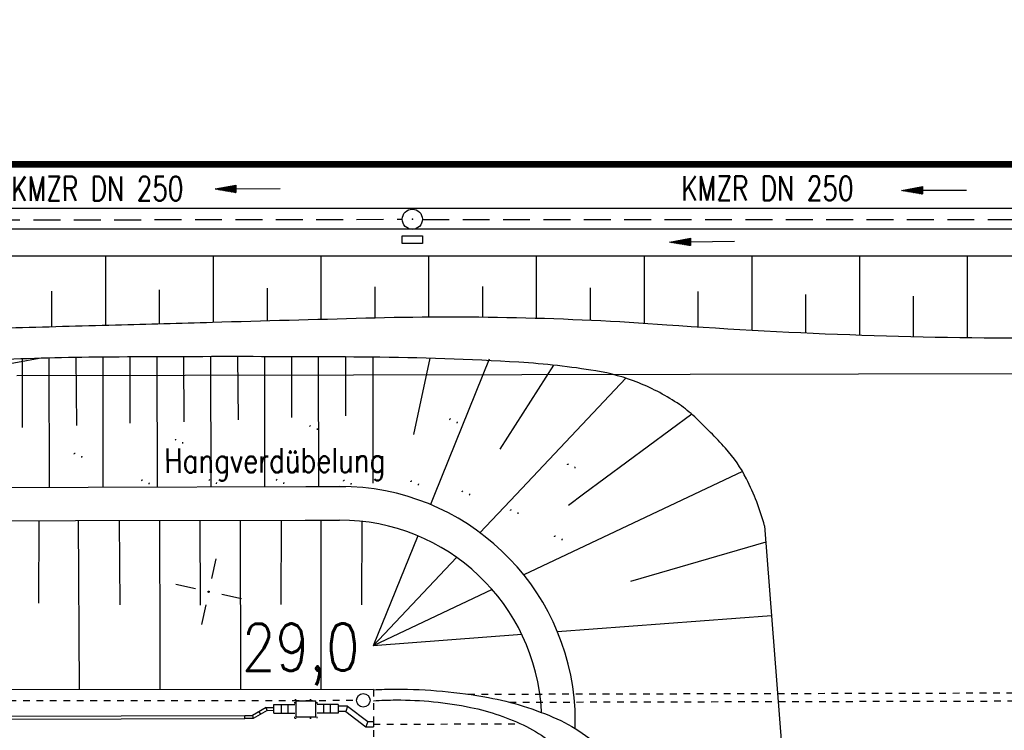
# Model space of a CAD drawing. Extents: x 0 to 1135, y 0 to 420.
# Tile 5 of 61: x 95 to 168, y 158 to 211. Entities that reach past the tile are written whole.
import ezdxf
from ezdxf.enums import TextEntityAlignment as Align

# ---------------------------------------------------------------- set-up
doc = ezdxf.new("R2010")
doc.units = 0
doc.header["$LTSCALE"] = 2
doc.header["$MEASUREMENT"] = 0
for name, pattern in [('ACAD_ISO03W100', [0.5, 0.25, -0.25]), ('AUSGEZOGEN', [0]), ('GESTRICH-X2', [1.5, 1, -0.5]), ('PUNKTX2', [0.5, 0, -0.5]), ('STRICHLINIEX2', [0.5, 0.25, -0.25])]:
    doc.linetypes.add(name, pattern=pattern)
doc.layers.get('0').update_dxf_attribs({"color": 8, "linetype": 'AUSGEZOGEN'})
for name, color, linetype in [('Bahnachse', 7, 'CONTINUOUS'), ('BOESCHG', 8, 'AUSGEZOGEN'), ('Boeschungen', 15, 'CONTINUOUS'), ('Böschungen', 15, 'CONTINUOUS'), ('FBRTOP', 8, 'AUSGEZOGEN'), ('GRENZL-BAB', 7, 'AUSGEZOGEN'), ('HANGVERDÜBELUNG', 15, 'CONTINUOUS'), ('Kabelanlagen', 15, 'CONTINUOUS'), ('KANAL', 200, 'GESTRICH-X2'), ('MULDE', 8, 'AUSGEZOGEN'), ('NETZ', 250, 'AUSGEZOGEN'), ('PFEIL', 200, 'CONTINUOUS'), ('PFEILTOP', 8, 'AUSGEZOGEN'), ('SCHSYMBOL', 200, 'AUSGEZOGEN'), ('TEXTO', 200, 'CONTINUOUS'), ('Tiefenentwaesserung', 15, 'CONTINUOUS'), ('TUNNEL', 15, 'CONTINUOUS')]:
    doc.layers.add(name, color=color, linetype=linetype)
doc.styles.add('ROMANS', font='romans.shx', dxfattribs={"width": 0.8})

# ---------------------------------------------------------------- blocks, each defined once
blk = doc.blocks.new('IKR')
at = {"color": 0}
for p, q in [((0, 1), (0, 2.5)), ((-2.5, 0), (-1, 0)), ((1, 0), (2.5, 0)), ((0, -2.5), (0, -1))]:
    blk.add_line(p, q, dxfattribs=at)
blk.add_circle((0, 0), 0.05, dxfattribs=at)
blk.add_point((0, 0), dxfattribs=at)
blk = doc.blocks.new('GST')
at = {"color": 0}
blk.add_circle((0, 0), 0.75, dxfattribs=at)
blk.add_point((0, 0), dxfattribs=at)
blk = doc.blocks.new('17')
blk.add_lwpolyline([(-0.755, -1.218), (0.748, -1.218), (0.748, -1.801), (-0.755, -1.801)], close=True)
blk.add_blockref('GST', (0, 0))
blk = doc.blocks.new('PFEIL2')
at = {"color": 0}
for p, q in [((0.88, 0.002), (-2.401, -0.012)), ((0.881, -0.271), (0.879, 0.276)), ((0.879, 0.276), (2.429, 0.009)), ((0.911, 0.27), (0.879, 0.265)), ((0.965, 0.261), (0.879, 0.246)), ((1.019, 0.252), (0.879, 0.228)), ((1.073, 0.242), (0.879, 0.209)), ((1.127, 0.233), (0.879, 0.191)), ((1.181, 0.224), (0.879, 0.172)), ((1.235, 0.214), (0.879, 0.154)), ((1.289, 0.205), (0.879, 0.135)), ((1.343, 0.196), (0.879, 0.117)), ((1.397, 0.187), (0.879, 0.098)), ((1.451, 0.177), (0.879, 0.08)), ((1.505, 0.168), (0.879, 0.061)), ((1.559, 0.159), (0.88, 0.043)), ((1.613, 0.149), (0.88, 0.024)), ((1.668, 0.14), (0.88, 0.006)), ((1.722, 0.131), (0.88, -0.013)), ((1.776, 0.121), (0.88, -0.031)), ((1.83, 0.112), (0.88, -0.05)), ((1.884, 0.103), (0.88, -0.068)), ((1.938, 0.094), (0.88, -0.087)), ((1.992, 0.084), (0.88, -0.105)), ((2.046, 0.075), (0.88, -0.124)), ((2.1, 0.066), (0.88, -0.142)), ((2.154, 0.056), (0.88, -0.161)), ((2.208, 0.047), (0.88, -0.179)), ((2.262, 0.038), (0.881, -0.198)), ((2.316, 0.029), (0.881, -0.216)), ((2.37, 0.019), (0.881, -0.235)), ((2.424, 0.01), (0.881, -0.253)), ((2.429, 0.009), (0.881, -0.271))]:
    blk.add_line(p, q, dxfattribs=at)

msp = doc.modelspace()

# ---------------------------------------------------------------- linework, layer by layer
at = {"layer": 'BOESCHG'}
for p, q in [((101.45, 188.192), (101.45, 193.337)), ((109.45, 188.412), (109.45, 193.337)), ((117.45, 188.634), (117.45, 193.337)), ((125.45, 188.805), (125.45, 193.337)), ((133.45, 188.716), (133.45, 193.337)), ((141.45, 188.34), (141.45, 193.337)), ((149.45, 187.82), (149.45, 193.337)), ((157.45, 187.461), (157.45, 193.337)), ((165.45, 187.271), (165.45, 193.337)), ((113.45, 188.523), (113.45, 190.93)), ((121.45, 188.743), (121.45, 191.04)), ((129.45, 188.796), (129.45, 191.067)), ((137.45, 188.563), (137.45, 190.95)), ((97.45, 188.082), (97.45, 190.71)), ((105.45, 188.302), (105.45, 190.819)), ((145.45, 188.063), (145.45, 190.7)), ((153.45, 187.619), (153.45, 190.478)), ((161.45, 187.345), (161.45, 190.341))]:
    msp.add_line(p, q, dxfattribs=at)
for points in [[(77.836, 187.531, -0.001412), (78.977, 187.584, -0.003834), (79.398, 187.599, -0.000011), (82.003, 187.672, -0.00032), (82.092, 187.674, -0.000187), (88.099, 187.833, 0.000449), (94.107, 187.991, 0.000027), (94.274, 187.996, 0.000001), (102.177, 188.212, 0.000121), (109.368, 188.41, -0.000076), (120.763, 188.726, -0.024953), (143.113, 188.225, 0.01921), (172.128, 187.243, 0.011672), (187.002, 187.658, -0.018262), (196.514, 187.798, -0.010757), (206.169, 187.38, 0.012049), (214.79, 187.028, 0.001472), (222.97, 186.916, 0.003103), (226.851, 186.899, 0.004886), (237.847, 187.025, -0.004363), (250.159, 187.178, -0.002612), (270.408, 187.149, 0.002576), (290.937, 187.118, 0.00157)], [(150.379, 173.281, 0.049941), (149.035, 176.781, 0.068294), (147.477, 179.044, 0.018114), (145.193, 181.373, 0.040338), (144.052, 182.293, 0.05374), (141.042, 183.9, 0.055171), (137.841, 184.795, 0.025452), (132.134, 185.435, 0.013254), (121.117, 185.813, 0.003805), (101.201, 185.815, 0.009367), (93.112, 185.603, 0.004247), (71.742, 184.46, 0.003972), (48.915, 182.863, 0.001684), (38.358, 182.004, -0.003131)]]:
    msp.add_lwpolyline(points, format="xyb", dxfattribs=at)
at = {"layer": 'Boeschungen', "linetype": 'Continuous'}
for p, q in [((119.273, 181.467), (119.275, 185.826)), ((78.731, 182.508), (96.51, 185.729)), ((125.518, 185.732), (124.304, 180.07)), ((129.926, 185.674), (125.854, 175.603)), ((134.705, 185.22), (130.709, 178.985)), ((140.067, 184.254), (131.917, 175.617)), ((144.967, 181.581), (136.933, 175.63)), ((148.747, 177.312), (132.492, 169.652)), ((125.854, 175.603), (125.557, 174.869)), ((131.917, 175.617), (129.24, 172.781)), ((136.933, 175.63), (135.813, 174.8)), ((124.618, 172.547), (121.319, 164.388)), ((150.473, 172.064), (140.414, 169.161)), ((127.507, 170.945), (121.319, 164.388)), ((130.152, 168.55), (121.319, 164.388)), ((150.893, 166.615), (134.997, 165.418)), ((132.346, 165.218), (121.319, 164.388)), ((133.811, 159.429), (133.811, 159.522)), ((136.311, 158.24), (136.308, 159.645))]:
    msp.add_line(p, q, dxfattribs=at)
for points in [[(97.26, 176.143), (97.256, 185.75)], [(99.225, 185.792), (99.27, 180.742)], [(101.252, 176.172), (101.262, 185.816)], [(103.235, 185.829), (103.244, 180.909)], [(105.292, 176.171), (105.257, 185.839)], [(107.231, 185.847), (107.257, 181.016)], [(109.283, 176.181), (109.253, 185.851)], [(111.239, 185.852), (111.28, 181.172)], [(113.275, 176.19), (113.259, 185.85)], [(115.234, 185.845), (115.254, 181.339)], [(117.267, 176.2), (117.255, 185.837)], [(121.31, 176.468), (121.299, 185.811)], [(95.232, 185.688), (95.247, 180.586)], [(80.634, 176.111), (91.267, 176.124), (100.135, 176.152)], [(100.135, 176.152), (116.296, 176.204), (119.271, 176.207)], [(80.64, 173.628), (91.3, 173.662), (99.207, 173.675)], [(96.468, 173.674), (96.444, 167.546)], [(96.468, 173.674), (96.468, 173.671)], [(99.207, 173.675), (116.268, 173.704), (118.819, 173.701)], [(99.499, 161.135), (99.429, 173.649)], [(102.45, 173.664), (102.485, 167.416)], [(105.478, 164.273), (105.471, 173.678)], [(108.443, 173.702), (108.467, 167.406)], [(111.474, 161.154), (111.463, 173.716)], [(114.474, 173.681), (114.459, 167.444)], [(117.456, 161.161), (117.445, 173.706)], [(120.456, 173.671), (120.442, 167.434)], [(105.481, 161.144), (105.478, 164.273)], [(25, 160.955), (41.313, 161.007), (51.286, 161.006), (66.282, 161.049), (91.31, 161.129), (121.323, 161.166)]]:
    msp.add_lwpolyline(points, dxfattribs=at)
for centre, radius, start in [((118.833, 158.713), 17.5, 3.05468), ((118.833, 158.708), 15, 3.10889)]:
    msp.add_arc(centre, radius, start, 90.05205, dxfattribs=at)
at = {"layer": 'Böschungen'}
msp.add_line((150.379, 173.281), (151.655, 156.74), dxfattribs=at)
at = {"layer": 'FBRTOP', "const_width": 0.5}
msp.add_lwpolyline([(47.231, 200.13), (122.231, 200.13), (322.231, 200.13), (472.231, 200.131), (647.231, 200.13), (679.175, 200.13)], dxfattribs=at)
at = {"layer": 'FBRTOP'}
msp.add_lwpolyline([(47.231, 196.88), (122.231, 196.88), (322.231, 196.88), (413.451, 196.88)], dxfattribs=at)
at = {"layer": 'GRENZL-BAB'}
msp.add_line((198.551, 184.64), (94.836, 184.429), dxfattribs=at)
at = {"layer": 'HANGVERDÜBELUNG', "linetype": 'PUNKTX2'}
for centre in [(116.856, 180.524), (127.245, 181.021), (106.859, 179.494), (99.361, 178.469), (136, 177.666), (104.366, 176.485), (109.366, 176.501), (114.366, 176.516), (119.366, 176.462), (124.366, 176.408), (128.157, 175.661), (131.764, 174.275), (135.035, 172.327)]:
    msp.add_circle(centre, 0.3, dxfattribs=at)
at = {"layer": 'Kabelanlagen', "linetype": 'PUNKTX2'}
for p, q in [((115.499, 160.396), (117.148, 160.401)), ((115.502, 158.996), (115.499, 160.396)), ((117.152, 159.001), (117.149, 160.401)), ((115.502, 158.996), (117.152, 159.001))]:
    msp.add_line(p, q, dxfattribs=at)
at = {"layer": 'Kabelanlagen', "linetype": 'Continuous'}
for p, q in [((115.599, 160.296), (117.049, 160.3)), ((115.602, 159.096), (115.599, 160.296)), ((117.052, 159.1), (117.049, 160.3)), ((113.367, 159.796), (112.338, 159.199)), ((113.424, 159.586), (112.395, 158.989)), ((112.828, 159.483), (112.934, 159.302)), ((113.367, 159.796), (113.94, 159.798)), ((113.424, 159.586), (113.367, 159.796)), ((113.424, 159.586), (113.941, 159.588)), ((113.94, 160.017), (115.5, 160.021)), ((113.941, 159.367), (113.94, 160.017)), ((114.501, 159.368), (114.5, 160.018)), ((115.001, 159.37), (115, 160.02)), ((118.71, 160.029), (117.15, 160.025)), ((117.652, 159.376), (117.65, 160.026)), ((118.152, 159.377), (118.15, 160.027)), ((118.71, 160.029), (118.711, 159.379)), ((119.403, 159.905), (118.71, 159.903)), ((119.269, 159.505), (118.711, 159.503)), ((119.403, 159.905), (119.269, 159.505)), ((119.269, 159.505), (120.772, 158.36)), ((119.403, 159.905), (120.907, 158.76)), ((25, 158.99), (111.784, 159.198)), ((25, 158.78), (111.784, 158.988)), ((111.784, 159.197), (112.338, 159.199)), ((111.784, 158.987), (111.784, 159.197)), ((112.395, 158.989), (111.784, 158.987)), ((112.338, 159.199), (112.395, 158.989)), ((113.941, 159.367), (115.501, 159.371)), ((115.602, 159.096), (117.052, 159.1)), ((118.711, 159.379), (117.151, 159.375)), ((120.907, 158.76), (120.772, 158.36)), ((120.907, 158.76), (121.328, 158.761)), ((121.328, 158.761), (121.329, 158.361)), ((120.772, 158.36), (121.329, 158.361))]:
    msp.add_line(p, q, dxfattribs=at)
at = {"layer": 'Kabelanlagen', "linetype": 'STRICHLINIEX2'}
msp.add_line((121.328, 158.561), (132.263, 158.587), dxfattribs=at)
at = {"layer": 'KANAL'}
for p, q in [((78.079, 195.983), (123.456, 196.052)), ((124.956, 196.048), (176.038, 196.039))]:
    msp.add_line(p, q, dxfattribs=at)
at = {"layer": 'MULDE'}
for points in [[(43.096, 195.348, -0.00253), (43.543, 195.351, -0.000382), (57.515, 195.347, 0.000267), (77.45, 195.336), (122.231, 195.336), (322.231, 195.336, 0.000002), (347.993, 195.336), (424.255, 195.336)], [(77.45, 193.336), (122.231, 193.336), (322.231, 193.336, 0.000002), (347.993, 193.336), (414.177, 193.336)]]:
    msp.add_lwpolyline(points, format="xyb", dxfattribs=at)
at = {"layer": 'Tiefenentwaesserung', "linetype": 'ACAD_ISO03W100'}
msp.add_lwpolyline([(51.631, 160.194), (66.31, 160.237), (91.302, 160.31), (120.074, 160.332)], dxfattribs=at)
at = {"layer": 'Tiefenentwaesserung', "linetype": 'Continuous'}
msp.add_circle((120.574, 160.333), 0.5, dxfattribs=at)
at = {"layer": 'TUNNEL', "linetype": 'ACAD_ISO03W100'}
for p, q in [((121.322, 161.118), (121.359, 145.936)), ((128.351, 160.787), (331.321, 161.28)), ((131.422, 160.194), (331.322, 160.68))]:
    msp.add_line(p, q, dxfattribs=at)
at = {"layer": 'TUNNEL', "linetype": 'Continuous'}
for points in [[(121.322, 161.118, -0.011256), (123.003, 161.159, -0.046246), (129.867, 160.539, -0.059868), (134.957, 158.953, -0.101426), (138.93, 156.093, -0.18777), (139.919, 153.57, -0.18777), (138.942, 151.043, -0.101426), (134.982, 148.165, -0.059868), (129.899, 146.555, -0.046246), (123.038, 145.903, -0.011246), (121.359, 145.936)], [(121.324, 160.304, -0.015358), (123.005, 160.359, -0.050998), (128.547, 159.806, -0.064845), (132.697, 158.38, -0.104156), (135.88, 155.868, -0.174963), (136.721, 153.555, -0.174963), (135.891, 151.239, -0.104156), (132.719, 148.712, -0.064845), (128.577, 147.267, -0.050998), (123.037, 146.687, -0.015347), (121.357, 146.735)]]:
    msp.add_lwpolyline(points, format="xyb", dxfattribs=at)

# ---------------------------------------------------------------- block references
at = {"layer": 'NETZ', "rotation": 167.8412}
msp.add_blockref('IKR', (109.089, 168.395), dxfattribs=at)
at = {"layer": 'PFEIL'}
for p, rotation in [((111.996, 198.319), 180.0838655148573), ((162.977, 198.209), 179.9720655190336)]:
    msp.add_blockref('PFEIL2', p, dxfattribs=dict(at, rotation=rotation))
at = {"layer": 'PFEILTOP', "rotation": 180.414688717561}
msp.add_blockref('PFEIL2', (145.752, 194.39), dxfattribs=at)
at = {"layer": 'SCHSYMBOL', "rotation": 1.836947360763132e-05}
msp.add_blockref('17', (124.219, 196.053), dxfattribs=at)

# ---------------------------------------------------------------- texts
at = {"layer": 'Bahnachse', "linetype": 'Continuous', "style": 'ROMANS', "oblique": 360, "width": 0.8334}
msp.add_text('29,0', height=3.5, rotation=0.13931, dxfattribs=at).set_placement((111.56, 162.517))
at = {"layer": 'HANGVERDÜBELUNG', "linetype": 'Continuous', "style": 'ROMANS', "oblique": 360, "width": 0.8}
msp.add_text('Hangverdübelung', height=1.8, rotation=0.14045, dxfattribs=at).set_placement((105.803, 177.226))
at = {"layer": 'TEXTO', "style": 'ROMANS', "width": 0.75}
for rotation, p in [(0.08387, (100.825, 197.426)), (359.97207, (150.592, 197.456))]:
    msp.add_text('KMZR DN 250', height=1.8, rotation=rotation, dxfattribs=at).set_placement(p, align=Align.CENTER)

doc.saveas('drawing.dxf')
